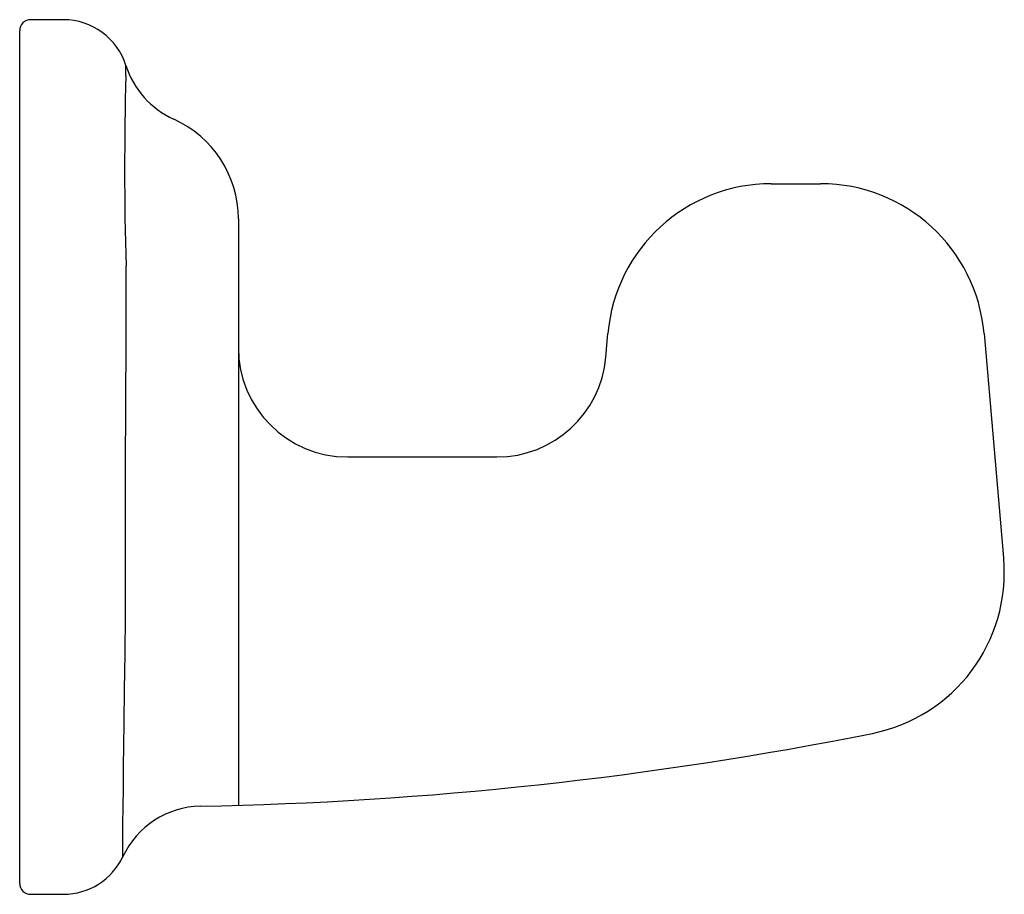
# Model space of a CAD drawing. Header units: millimetres. Extents: x 535.8586 to 535.9487, y 283.337 to 283.417.
import ezdxf

# ---------------------------------------------------------------- set-up
doc = ezdxf.new("R2010")
doc.units = ezdxf.units.MM
doc.layers.add('SANINDUSA', color=3, linetype='Continuous')

msp = doc.modelspace()

# ---------------------------------------------------------------- linework, layer by layer
at = {"layer": 'SANINDUSA'}
for p, q in [((535.8625964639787, 283.416977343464), (535.8595964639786, 283.416977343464)), ((535.8585964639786, 283.4152079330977), (535.8585964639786, 283.4159773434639)), ((535.8585964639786, 283.3929279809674), (535.8585964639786, 283.4152079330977)), ((535.8683192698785, 283.412018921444), (535.8683192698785, 283.4127799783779)), ((535.8683106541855, 283.4118862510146), (535.8683192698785, 283.412018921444)), ((535.9273414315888, 283.4019773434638), (535.9280992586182, 283.4019773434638)), ((535.9280992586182, 283.4019773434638), (535.9318514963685, 283.4019773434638)), ((535.8785964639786, 283.3987539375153), (535.8785964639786, 283.3979122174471)), ((535.8785964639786, 283.3979122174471), (535.8785964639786, 283.3934708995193)), ((535.8683320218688, 283.3927043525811), (535.8683217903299, 283.394455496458)), ((535.8585964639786, 283.361367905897), (535.8585964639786, 283.3929279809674)), ((535.8785964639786, 283.3934708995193), (535.8785964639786, 283.3869773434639)), ((535.8683291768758, 283.3876716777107), (535.8683320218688, 283.3927043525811)), ((535.9122078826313, 283.3861057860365), (535.9123985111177, 283.3882846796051)), ((535.9467944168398, 283.3882846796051), (535.9485911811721, 283.3677475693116)), ((535.8785964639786, 283.3869773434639), (535.8785964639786, 283.345121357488)), ((535.8885964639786, 283.3769773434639), (535.9022459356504, 283.3769773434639)), ((535.8585964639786, 283.3394012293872), (535.8585964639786, 283.361367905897)), ((535.8682469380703, 283.3598790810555), (535.8682594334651, 283.3615993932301)), ((535.8680301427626, 283.3418240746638), (535.8680301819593, 283.3418370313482)), ((535.8585964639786, 283.3379773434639), (535.8585964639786, 283.3394012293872)), ((535.8595964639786, 283.3369773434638), (535.8625964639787, 283.3369773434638))]:
    msp.add_line(p, q, dxfattribs=at)
at = {"layer": 'SANINDUSA', "flags": 128}
for points in [[(535.8682690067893, 283.3759980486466), (535.86830153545, 283.3818343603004), (535.8683291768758, 283.3876716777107)], [(535.8682594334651, 283.3615993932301), (535.8682654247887, 283.3716652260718), (535.8682690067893, 283.3759980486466)], [(535.8680301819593, 283.3418370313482), (535.8680337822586, 283.3423055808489), (535.868043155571, 283.3433796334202), (535.8680586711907, 283.3449907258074), (535.868076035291, 283.3466514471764), (535.8680983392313, 283.3486358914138), (535.8681214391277, 283.3505642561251), (535.8681483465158, 283.3526923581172), (535.8681884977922, 283.3557037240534), (535.8682340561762, 283.358971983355), (535.8682469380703, 283.3598790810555)], [(535.8680301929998, 283.3404328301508), (535.8680301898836, 283.3405194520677), (535.8680301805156, 283.3407795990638), (535.8680301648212, 283.3412145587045), (535.8680301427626, 283.3418240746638)]]:
    msp.add_lwpolyline(points, dxfattribs=at)
at = {"layer": 'SANINDUSA'}
for centre, radius, start, end in [((535.8595964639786, 283.4159773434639), 0.001, 90, 180), ((535.8625964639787, 283.4109773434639), 0.0060000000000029, 17.48398153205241, 90), ((535.875949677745, 283.4151834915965), 0.0079999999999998, 197.4839815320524, 245.8886126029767), ((536.1725985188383, 283.4033652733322), 0.3044071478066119, 178.3959646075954, 181.677245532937), ((535.8685964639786, 283.3987539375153), 0.0100000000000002, 0, 65.88861260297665), ((535.9273414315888, 283.3869773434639), 0.015, 90, 175.0000000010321), ((535.9318514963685, 283.3869773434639), 0.0150000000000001, 4.999999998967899, 90), ((535.8885964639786, 283.3869773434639), 0.0100000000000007, 180, 270), ((535.9022459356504, 283.3869773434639), 0.01, 270, 355.0000000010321), ((535.9336510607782, 283.3664082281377), 0.015, 281.3026186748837, 4.999999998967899), ((535.8685964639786, 283.6922377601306), 0.3472604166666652, 271.0771779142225, 281.2917009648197), ((535.8752751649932, 283.3370401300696), 0.0080000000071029, 91.0869543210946, 154.9131980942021), ((535.8625964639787, 283.3429773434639), 0.006, 270, 334.9079646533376), ((535.8595964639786, 283.3379773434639), 0.001, 180, 270)]:
    msp.add_arc(centre, radius, start, end, dxfattribs=at)

doc.saveas('drawing.dxf')
